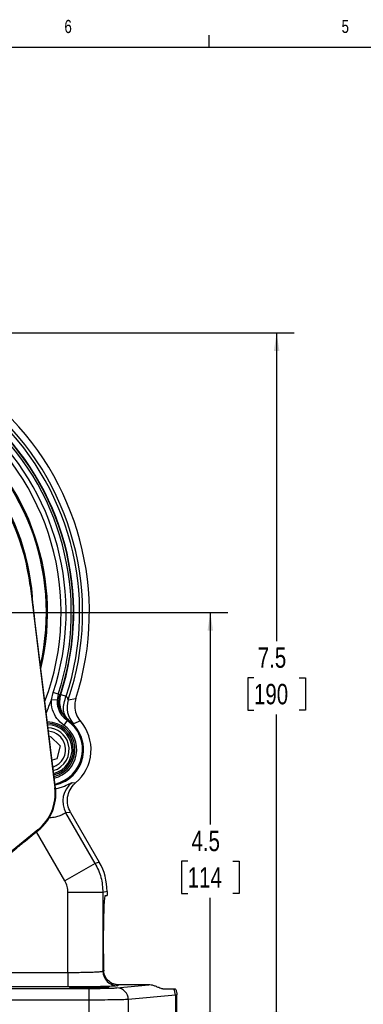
# Model space of a CAD drawing. Header units: inches. Extents: x 0.4 to 16.6, y 0.2 to 10.8.
# Tile 7 of 16: x 5.2 to 7.6, y 3.8 to 10.8. Entities that reach past the tile are written whole.
import ezdxf

# ---------------------------------------------------------------- set-up
doc = ezdxf.new("R2010")
doc.units = ezdxf.units.IN
doc.header["$MEASUREMENT"] = 0
doc.layers.add('BORDER', color=7, linetype='Continuous', lineweight=25)
doc.layers.add('SLD-0', color=7, linetype='Continuous', lineweight=25)
doc.styles.add('SLDTEXTSTYLE0', font='TXT', dxfattribs={"width": 0.75})
doc.dimstyles.new('SLDDIMSTYLE0', dxfattribs={"dimtxt": 0.145833, "dimasz": 0.13, "dimexe": 0, "dimexo": 0.0625, "dimgap": 0.036458, "dimtad": 0, "dimtih": 1, "dimtoh": 1, "dimdec": 1, "dimlfac": 1.5, "dimrnd": 1e-09, "dimzin": 12, "dimdsep": 46, "dimtxsty": 'SLDTEXTSTYLE0', "dimsah": 1, "dimcen": 0.09, "dimadec": 0, "dimazin": 3, "dimtfac": 1, "dimtdec": 1, "dimtofl": 0, "dimtmove": 0, "dimatfit": 3, "dimfxl": 0, "dimfrac": 2, "dimtolj": 1, "dimtzin": 12, "dimarcsym": 0})

# ---------------------------------------------------------------- blocks, each defined once
blk = doc.blocks.new('_D_4')
at = {"layer": 'SLD-0', "color": 7}
for p, q in [((3.73, 8.6011), (7.1394, 8.6011)), ((7.0144, 8.6011), (7.0144, 6.3993)), ((6.8527, 6.138), (6.8084, 6.138)), ((6.8084, 6.138), (6.8084, 5.9063)), ((7.176, 6.138), (7.2203, 6.138)), ((7.2203, 6.138), (7.2203, 5.9063)), ((6.8084, 5.9063), (6.8527, 5.9063)), ((7.0144, 3.6226), (7.0144, 5.8768)), ((7.2203, 5.9063), (7.176, 5.9063)), ((6.0042, 3.6226), (7.1394, 3.6226))]:
    blk.add_line(p, q, dxfattribs=at)
for points in [[(7.0144, 8.6011), (6.9944, 8.4711), (7.0344, 8.4711)], [(7.0144, 3.6226), (7.0344, 3.7526), (6.9944, 3.7526)]]:
    blk.add_solid(points, dxfattribs=at)
at = {"layer": 'SLD-0', "color": 7, "char_height": 0.14583, "attachment_point": 1, "style": 'SLDTEXTSTYLE0'}
for s, insert in [('7.5', (6.8797, 6.3556)), ('190', (6.8527, 6.0943))]:
    blk.add_mtext(s, dxfattribs=dict(at, insert=insert))
blk = doc.blocks.new('_D_7')
at = {"layer": 'SLD-0'}
for p, q in [((4.9425, 6.6044), (6.6657, 6.6044)), ((6.5407, 6.6044), (6.5407, 5.0896)), ((6.379, 4.8283), (6.3347, 4.8283)), ((6.3347, 4.8283), (6.3347, 4.5966)), ((6.7023, 4.8283), (6.7467, 4.8283)), ((6.7467, 4.8283), (6.7467, 4.5966)), ((6.3347, 4.5966), (6.379, 4.5966)), ((6.7467, 4.5966), (6.7023, 4.5966)), ((6.5407, 3.6226), (6.5407, 4.567)), ((6.0042, 3.6226), (6.6657, 3.6226))]:
    blk.add_line(p, q, dxfattribs=at)
for points in [[(6.5407, 6.6044), (6.5207, 6.4744), (6.5607, 6.4744)], [(6.5407, 3.6226), (6.5607, 3.7526), (6.5207, 3.7526)]]:
    blk.add_solid(points, dxfattribs=at)
at = {"layer": 'SLD-0', "char_height": 0.14583, "attachment_point": 1, "style": 'SLDTEXTSTYLE0'}
for s, insert in [('4.5', (6.4061, 5.0459)), ('114', (6.379, 4.7846))]:
    blk.add_mtext(s, dxfattribs=dict(at, insert=insert))

msp = doc.modelspace()

# ---------------------------------------------------------------- linework, layer by layer
at = {"color": 7, "linetype": 'Continuous', "lineweight": 25}
for p, q in [((5.2579, 6.7974), (5.2533, 6.7969)), ((5.2533, 6.7969), (5.4301, 5.3514)), ((5.4349, 5.3494), (5.2974, 6.4737)), ((5.405, 5.9804), (5.4191, 6.0339)), ((5.4465, 5.9784), (5.405, 5.9804)), ((5.4545, 6.0222), (5.4191, 6.0339)), ((5.4545, 6.0222), (5.4465, 5.9784)), ((5.4664, 6.0162), (5.4718, 6.0194)), ((5.4718, 6.0194), (5.5119, 6.0063)), ((5.5255, 5.9803), (5.5798, 5.9902)), ((5.5188, 5.8331), (5.4952, 5.7988)), ((5.6124, 5.8299), (5.5644, 5.8102)), ((5.3901, 5.7159), (5.3995, 5.7186)), ((5.3995, 5.7186), (5.4685, 5.6515)), ((5.4685, 5.6515), (5.445, 5.5582)), ((5.445, 5.5582), (5.4106, 5.5485)), ((5.4301, 5.3514), (5.4349, 5.3494)), ((5.5531, 5.3899), (5.5784, 5.387)), ((5.5419, 5.1767), (5.5092, 5.1736)), ((5.7176, 4.8125), (5.5092, 5.1736)), ((5.5419, 5.1767), (5.7475, 4.8206)), ((5.3091, 5.0519), (4.8599, 4.6882)), ((5.2193, 4.9732), (5.2832, 5.0252)), ((5.2832, 5.0252), (5.3138, 5.05)), ((5.3138, 5.05), (5.3091, 5.0519)), ((5.7176, 4.8125), (5.5013, 4.6877)), ((5.7475, 4.8206), (5.7176, 4.8125)), ((5.5236, 4.0337), (5.5236, 4.6044)), ((5.7734, 4.6044), (5.5236, 4.6044)), ((5.8033, 4.6124), (5.7734, 4.6044)), ((5.7734, 4.6044), (5.7734, 4.0426)), ((5.7886, 4.5826), (5.8033, 4.5826)), ((5.8033, 4.6124), (5.8033, 4.5826)), ((5.7777, 4.166), (5.7777, 4.3326)), ((4.6378, 4.0337), (5.5236, 4.0337)), ((5.5236, 4.0337), (5.5236, 3.9298)), ((5.7734, 4.0426), (5.779, 4.046)), ((5.8739, 3.9235), (6.101, 3.9448)), ((5.8875, 3.9448), (5.8773, 3.9386)), ((6.101, 3.9448), (5.8875, 3.9448)), ((4.3665, 3.9195), (5.6717, 3.9195)), ((5.5236, 3.9298), (4.6378, 3.9298)), ((5.6717, 3.9195), (5.6717, 3.8362)), ((6.2915, 3.8718), (5.9542, 3.8402)), ((6.2014, 3.916), (6.279, 3.916)), ((6.3024, 3.8733), (6.2915, 3.8718)), ((6.2915, 3.8718), (6.2915, 3.6226)), ((6.3024, 3.6226), (6.3024, 3.8735)), ((5.6717, 3.8362), (4.3665, 3.8362)), ((5.6717, 3.8362), (5.6717, 3.6226)), ((5.9542, 3.8402), (5.9542, 3.6226))]:
    msp.add_line(p, q, dxfattribs=at)
at = {"color": 8, "linetype": 'Continuous', "lineweight": 25}
for p, q in [((5.3686, 5.8917), (5.37, 5.8911)), ((5.5013, 4.6877), (5.299, 5.038))]:
    msp.add_line(p, q, dxfattribs=at)
for centre, radius, start, end in [((3.68, 6.6044), 1.5938, 3.99565, 72.0595), ((3.68, 6.6044), 1.7948, 339.30276, 52.88281), ((3.68, 6.6044), 1.6898, 347.14429, 55.34194), ((3.68, 6.6044), 1.6979, 346.39826, 55.34194), ((5.3758, 5.6253), 0.1979, 284.26586, 89.6804), ((5.3758, 5.6253), 0.1771, 285, 88.8169), ((5.3759, 5.6253), 0.2105, 283.8011, 55.50208), ((5.3759, 5.6253), 0.2522, 282.66944, 55.50208), ((5.3759, 5.6253), 0.2589, 282.52043, 53.73469), ((5.3759, 5.6253), 0.131, 15.82608, 85.95934), ((5.3759, 5.6253), 0.131, 287.98692, 15.82608)]:
    msp.add_arc(centre, radius, start, end, dxfattribs=at)
at = {"color": 7, "linetype": 'Continuous', "lineweight": 25}
for centre, radius, start, end in [((3.68, 6.6044), 1.5851, 6.97313, 71.02687), ((3.68, 6.6044), 1.5897, 6.97313, 71.02687), ((3.68, 6.6044), 1.9482, 341.31537, 48.68463), ((3.68, 6.6044), 1.9271, 341.91801, 48.08199), ((3.68, 6.6044), 1.9967, 342.08274, 47.91726), ((3.68, 6.6044), 1.8303, 341.83663, 48.16337), ((3.68, 6.6044), 1.8676, 341.83663, 48.16337), ((3.68, 6.6044), 1.8826, 15, 48.08766), ((3.68, 6.6044), 1.8826, 341.91234, 48.08766), ((3.68, 6.6044), 1.8849, 341.91801, 48.08199), ((3.68, 6.6044), 1.8826, 341.91234, 15), ((3.68, 6.6044), 1.8344, 337.11719, 340.11153), ((5.6834, 5.927), 0.1667, 161.34137, 224.44052), ((5.3758, 5.6253), 0.1875, 284.6734, 89.27286), ((5.3759, 5.6253), 0.1563, 15.82608, 87.76118), ((5.3759, 5.6253), 0.2589, 15, 53.73469), ((5.3759, 5.6253), 0.3127, 310.34855, 40.8759), ((5.3759, 5.6253), 0.1563, 285.82608, 15.82608), ((5.3759, 5.6253), 0.2589, 282.51988, 15), ((5.6537, 5.2568), 0.1668, 127.06142, 209.95482), ((5.8774, 4.0427), 0.1041, 180.05913, 269.90595), ((5.8717, 3.841), 0.0825, 359.42359, 88.44064), ((6.2054, 3.8713), 0.0861, 0.34874, 31.28135)]:
    msp.add_arc(centre, radius, start, end, dxfattribs=at)
for centre, major_axis, ratio, start_param, end_param in [((5.0992, 5.311), (-0.3091, 0.125), 0.999801, 2.635766, 3.647419), ((5.104, 5.309), (0.3091, -0.125), 0.999851, 5.777359, 6.789012), ((5.3863, 4.6122), (0.4029, 0.108), 0.99898, 6.021641, 6.54473), ((5.7886, 4.3326), (0, 0.25), 0.043661, 0, 1.570796), ((5.7886, 4.166), (0, 0.25), 0.043661, 1.570796, 2.071341)]:
    msp.add_ellipse(centre, major_axis=major_axis, ratio=ratio, start_param=start_param, end_param=end_param, dxfattribs=at)
msp.add_ellipse((5.6747, 3.9247), major_axis=(0.1406, 0), ratio=0.026186, dxfattribs=at)
for points, knots in [([(5.2974, 6.4737), (5.2943, 6.4989), (5.2811, 6.6068), (5.268, 6.7147), (5.2579, 6.7974)], [0, 0, 0, 0, 0.233345, 1, 1, 1, 1]), ([(5.4952, 5.7988), (5.4771, 5.814), (5.4411, 5.8443), (5.41, 5.9093), (5.4039, 5.9566), (5.405, 5.9802), (5.405, 5.9804)], [0, 0, 0, 0, 0.332453, 0.664935, 0.996731, 1, 1, 1, 1]), ([(5.4465, 5.9784), (5.4465, 5.9782), (5.4456, 5.9594), (5.4505, 5.9215), (5.4754, 5.8695), (5.5043, 5.8452), (5.5188, 5.8331)], [0, 0, 0, 0, 0.003267, 0.334916, 0.667383, 1, 1, 1, 1]), ([(5.4545, 6.0222), (5.4568, 6.0219), (5.4618, 6.0212), (5.4668, 6.0204), (5.4696, 6.0199)], [0, 0, 0, 0, 0.450353, 1, 1, 1, 1]), ([(5.4774, 5.8913), (5.4723, 5.901), (5.4586, 5.9272), (5.4556, 5.9719), (5.4632, 6.0031), (5.4664, 6.0162)], [0, 0, 0, 0, 0.251858, 0.685797, 1, 1, 1, 1]), ([(5.4755, 5.9012), (5.4743, 5.9041), (5.4659, 5.9241), (5.4574, 5.965), (5.4655, 6.0016), (5.4696, 6.0199)], [0, 0, 0, 0, 0.07803, 0.53902, 1, 1, 1, 1]), ([(5.4718, 6.0194), (5.4679, 6.0029), (5.4601, 5.969), (5.4684, 5.9203), (5.4897, 5.8719), (5.5154, 5.8482), (5.5308, 5.8339)], [0, 0, 0, 0, 0.243882, 0.500124, 0.699655, 1, 1, 1, 1]), ([(5.5308, 5.8339), (5.5216, 5.8432), (5.5025, 5.8624), (5.4904, 5.9066), (5.4922, 5.9568), (5.5054, 5.9901), (5.5119, 6.0063)], [0, 0, 0, 0, 0.243136, 0.5, 0.756864, 1, 1, 1, 1]), ([(5.5119, 6.0063), (5.5154, 5.9997), (5.5208, 5.9898), (5.5244, 5.9813), (5.5251, 5.9806), (5.5255, 5.9803)], [0, 0, 0, 0, 0.497935, 0.748079, 1, 1, 1, 1]), ([(5.5798, 5.9902), (5.5765, 5.9765), (5.5687, 5.9446), (5.5753, 5.8924), (5.5937, 5.8529), (5.6089, 5.8341), (5.6124, 5.8299)], [0, 0, 0, 0, 0.246614, 0.575057, 0.903499, 1, 1, 1, 1]), ([(5.4794, 5.8921), (5.4793, 5.8922), (5.4779, 5.8953), (5.4767, 5.8983), (5.4755, 5.9012)], [0, 0, 0, 0, 0.020091, 1, 1, 1, 1]), ([(5.5288, 5.8336), (5.5145, 5.8462), (5.4944, 5.8638), (5.4817, 5.887), (5.4781, 5.8937)], [0, 0, 0, 0, 0.71275, 1, 1, 1, 1]), ([(5.5291, 5.834), (5.5148, 5.8465), (5.4953, 5.8636), (5.4828, 5.8861), (5.4794, 5.8921)], [0, 0, 0, 0, 0.7297493, 1, 1, 1, 1]), ([(5.5291, 5.834), (5.5271, 5.8339), (5.5237, 5.8336), (5.5202, 5.8332), (5.5188, 5.8331)], [0, 0, 0, 0, 0.576727, 1, 1, 1, 1]), ([(5.5419, 5.1767), (5.5341, 5.1939), (5.5186, 5.2281), (5.5185, 5.2857), (5.5362, 5.3395), (5.5609, 5.3717), (5.5767, 5.3855), (5.5784, 5.387)], [0, 0, 0, 0, 0.242512, 0.485027, 0.727517, 0.970141, 1, 1, 1, 1]), ([(4.9556, 4.7596), (4.9811, 4.7802), (5.0485, 4.8345), (5.1376, 4.9067), (5.1992, 4.9568), (5.2193, 4.9732)], [0, 0, 0, 0, 0.291935, 0.769662, 1, 1, 1, 1]), ([(5.5236, 4.0337), (5.5389, 4.0337), (5.5699, 4.0338), (5.6154, 4.0343), (5.6587, 4.0351), (5.6906, 4.036), (5.7129, 4.0369), (5.7279, 4.0376), (5.7415, 4.0384), (5.7551, 4.0394), (5.7684, 4.0408), (5.7716, 4.0419), (5.7734, 4.0426)], [0, 0, 0, 0, 0.1201013, 0.2434225, 0.3699682, 0.4997427, 0.5600412, 0.6234232, 0.6898886, 0.7594373, 0.8638038, 1, 1, 1, 1]), ([(5.8875, 3.9448), (5.8809, 3.9451), (5.8653, 3.946), (5.8381, 3.9547), (5.8103, 3.9728), (5.7857, 4.0035), (5.7813, 4.032), (5.779, 4.046)], [0, 0, 0, 0, 0.101068, 0.239881, 0.483992, 0.746038, 1, 1, 1, 1]), ([(5.8773, 3.9386), (5.8753, 3.9381), (5.8711, 3.9369), (5.8496, 3.9353), (5.816, 3.9337), (5.77, 3.9323), (5.7143, 3.9311), (5.6523, 3.9303), (5.588, 3.9298), (5.5447, 3.9298), (5.5236, 3.9298)], [0, 0, 0, 0, 0.117003, 0.240615, 0.369057, 0.500054, 0.631042, 0.759459, 0.883036, 1, 1, 1, 1]), ([(6.2014, 3.916), (6.1932, 3.9178), (6.1807, 3.9207), (6.1528, 3.9338), (6.1303, 3.9413), (6.1128, 3.9444), (6.1037, 3.9447), (6.101, 3.9448)], [0, 0, 0, 0, 0.437339, 0.667102, 0.837046, 0.950512, 1, 1, 1, 1]), ([(5.6717, 3.9195), (5.6938, 3.9195), (5.7393, 3.9196), (5.8007, 3.9205), (5.8497, 3.9218), (5.866, 3.9229), (5.8739, 3.9235)], [0, 0, 0, 0, 0.243268, 0.499953, 0.756665, 1, 1, 1, 1]), ([(6.279, 3.916), (6.2811, 3.916), (6.2855, 3.916), (6.2895, 3.916), (6.2902, 3.916), (6.2906, 3.916)], [0, 0, 0, 0, 0.311383, 0.654131, 1, 1, 1, 1]), ([(6.2906, 3.916), (6.2941, 3.909), (6.3009, 3.8955), (6.3019, 3.8805), (6.3024, 3.8733)], [0, 0, 0, 0, 0.517869, 1, 1, 1, 1]), ([(5.9542, 3.8402), (5.9485, 3.8399), (5.9375, 3.8393), (5.9141, 3.8386), (5.8913, 3.838), (5.8708, 3.8376), (5.8316, 3.837), (5.7662, 3.8363), (5.7028, 3.8362), (5.6717, 3.8362)], [0, 0, 0, 0, 0.140209, 0.2704124, 0.3517004, 0.4285305, 0.5009021, 0.7549879, 1, 1, 1, 1])]:
    msp.add_open_spline(points, degree=3, knots=knots, dxfattribs=at)
at = {"color": 8, "linetype": 'Continuous', "lineweight": 25}
for points, knots in [([(5.4369, 5.3466), (5.4478, 5.3489), (5.4733, 5.3542), (5.5107, 5.3691), (5.5431, 5.3862), (5.5498, 5.3887), (5.5531, 5.3899)], [0, 0, 0, 0, 0.128904, 0.303131, 0.651661, 1, 1, 1, 1]), ([(5.5092, 5.1736), (5.5089, 5.1736), (5.5084, 5.1736), (5.5071, 5.1731), (5.5053, 5.1722), (5.5036, 5.1713), (5.5021, 5.1705), (5.4998, 5.1692), (5.4954, 5.1667), (5.4875, 5.1623), (5.4781, 5.1575), (5.4653, 5.1519), (5.4508, 5.1468), (5.4278, 5.1411), (5.4067, 5.138), (5.3906, 5.1388), (5.3894, 5.1388)], [0, 0, 0, 0, 0.044433, 0.092003, 0.142712, 0.196563, 0.199798, 0.225, 0.323661, 0.393667, 0.500157, 0.590235, 0.692718, 0.787188, 0.983847, 1, 1, 1, 1])]:
    msp.add_open_spline(points, degree=3, knots=knots, dxfattribs=at)
at = {"color": 7, "linetype": 'Continuous', "lineweight": 25}
for points in [[(5.7176, 4.8125), (5.7337, 4.7797), (5.766, 4.714), (5.7709, 4.6409), (5.7734, 4.6044)], [(5.5236, 4.6044), (5.5226, 4.619), (5.5207, 4.6482), (5.5078, 4.6745), (5.5013, 4.6877)]]:
    msp.add_open_spline(points, degree=3, dxfattribs=at)
at = {"layer": 'BORDER'}
for p, q in [((6.5323, 10.6421), (6.5323, 10.7269)), ((0.6263, 10.6421), (16.3763, 10.6421))]:
    msp.add_line(p, q, dxfattribs=at)

# ---------------------------------------------------------------- texts
at = {"color": 7, "linetype": 'Continuous', "lineweight": 0, "char_height": 0.0937, "attachment_point": 1, "style": 'SLDTEXTSTYLE0'}
for s, insert in [('6', (5.4987, 10.8367)), ('5', (7.4787, 10.8373))]:
    msp.add_mtext(s, dxfattribs=dict(at, insert=insert))
at = {"layer": 'SLD-0', "insert": (0.6985, 10.3763), "char_height": 0.270833, "attachment_point": 1, "style": 'SLDTEXTSTYLE0'}
msp.add_mtext('NOTE: FOR REFERENCE ONLY', dxfattribs=at)

# ---------------------------------------------------------------- dimensions: what is measured, and where the dimension line sits
at = {"layer": 'SLD-0', "color": 7}
dim = msp.add_linear_dim(base=(7.0144, 3.6226), p1=(3.68, 8.6011), p2=(5.9542, 3.6226), angle=90, dimstyle='SLDDIMSTYLE0', dxfattribs=at)
dim.commit()
dim.dimension.update_dxf_attribs({"geometry": '_D_4', "text_midpoint": (7.0144, 6.138), "dimtype": 160})
at = {"layer": 'SLD-0'}
dim = msp.add_linear_dim(base=(6.5407, 3.6226), p1=(4.8925, 6.6044), p2=(5.9542, 3.6226), angle=90, dimstyle='SLDDIMSTYLE0', dxfattribs=at)
dim.commit()
dim.dimension.update_dxf_attribs({"geometry": '_D_7', "text_midpoint": (6.5407, 4.8283), "dimtype": 160})

doc.saveas('drawing.dxf')
